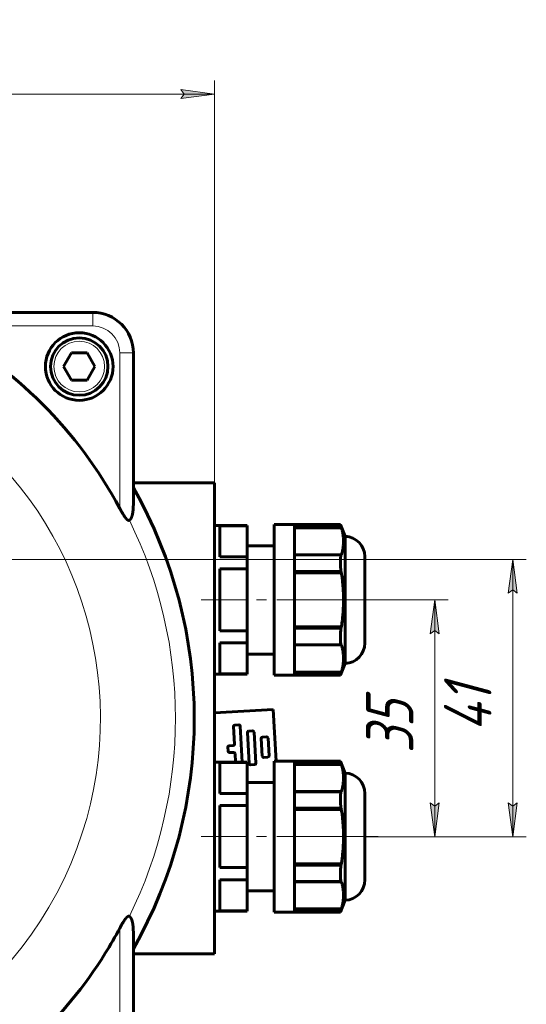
# Model space of a CAD drawing. Header units: millimetres. Extents: x -507 to -8, y -378 to 153.
# Tile 3 of 14: x -345 to -270, y -295 to -149. Entities that reach past the tile are written whole.
import ezdxf

# ---------------------------------------------------------------- set-up
doc = ezdxf.new("R2010")
doc.units = ezdxf.units.MM
for name, pattern in [('K5LT32768', [0]), ('K5LT32769', [0]), ('K5LT32770', [19.5, 15, -1.5, 1.5, -1.5]), ('K5LT_THIN', [0])]:
    doc.linetypes.add(name, pattern=pattern)
doc.layers.add('Системный слой', color=7, linetype='Continuous')
doc.styles.add('KDIMTEXTSTYLE', font='GOST_AU.SHX', dxfattribs={"width": 0.96, "oblique": 15, "height": 5})
doc.styles.add('KTEXTSTYLE', font='GOST_AU.SHX', dxfattribs={"width": 0.96, "height": 5})
doc.dimstyles.new('KDIMSTYLE (1.00)', dxfattribs={"dimtxt": 5, "dimasz": 1, "dimexe": 2, "dimexo": 0, "dimgap": 1, "dimtad": 1, "dimtxsty": 'KDIMTEXTSTYLE', "dimsah": 1, "dimcen": 0, "dimdle": 1, "dimadec": 0, "dimazin": 0, "dimtfac": 0.667, "dimtmove": 0, "dimatfit": 3, "dimfxl": 1, "dimtvp": 1, "dimtolj": 1, "dimtzin": 0, "dimarcsym": 0})

# ---------------------------------------------------------------- blocks, each defined once
blk = doc.blocks.new('U24')
blk.add_hatch(color=7).paths.add_polyline_path([(-379.55, -159.64), (-384.55, -160.29), (-379.55, -160.95), (-380.05, -160.29)])
at = {"color": 7, "linetype": 'K5LT32768', "lineweight": 18}
for p, q in [((-384.55, -160.29), (-379.55, -159.64)), ((-379.55, -159.64), (-380.05, -160.29)), ((-379.55, -160.95), (-384.55, -160.29)), ((-384.55, -160.29), (-383.55, -160.29)), ((-380.05, -160.29), (-379.55, -160.95))]:
    blk.add_line(p, q, dxfattribs=at)
at = {"color": 7, "linetype": 'K5LT_THIN', "lineweight": 18}
blk.add_line((-384.55, -160.29), (-382.55, -160.29), dxfattribs=at)
blk = doc.blocks.new('U25')
blk.add_hatch(color=7).paths.add_polyline_path([(-321.55, -160.95), (-316.55, -160.29), (-321.55, -159.64), (-321.05, -160.29)])
at = {"color": 7, "linetype": 'K5LT32768', "lineweight": 18}
for p, q in [((-321.05, -160.29), (-321.55, -159.64)), ((-321.55, -159.64), (-316.55, -160.29)), ((-316.55, -160.29), (-321.55, -160.95)), ((-321.55, -160.95), (-321.05, -160.29)), ((-316.55, -160.29), (-317.55, -160.29))]:
    blk.add_line(p, q, dxfattribs=at)
at = {"color": 7, "linetype": 'K5LT_THIN', "lineweight": 18}
blk.add_line((-316.55, -160.29), (-318.55, -160.29), dxfattribs=at)
blk = doc.blocks.new('D7')
at = {"color": 7, "linetype": 'K5LT_THIN', "lineweight": 18}
for p, q in [((-384.55, -229.08), (-384.55, -158.29)), ((-316.55, -217.77), (-316.55, -158.29)), ((-316.55, -160.29), (-384.55, -160.29))]:
    blk.add_line(p, q, dxfattribs=at)
blk.add_wipeout([(-363.27, -159.29), (-363.27, -149.3), (-352.29, -149.3), (-352.29, -159.29)])
at = {"color": 7, "insert": (-363.27, -150.15), "char_height": 7, "attachment_point": 1, "style": 'KTEXTSTYLE'}
blk.add_mtext('\\H3.5;\\W0.965;\\Q15;\\Q15;\\H7.00;68', dxfattribs=at)
blk = doc.blocks.new('KDIMARROW_00')
at = {"layer": 'Системный слой', "color": 0, "linetype": 'K5LT_THIN', "lineweight": 18}
blk.add_line((0, 0), (-1, 0), dxfattribs=at)
blk = doc.blocks.new('U27')
blk.add_hatch(color=7).paths.add_polyline_path([(-284.67, -265.08), (-284.01, -270.08), (-283.36, -265.08), (-284.01, -265.58)])
at = {"color": 7, "linetype": 'K5LT32768', "lineweight": 18}
for p, q in [((-284.01, -270.08), (-284.67, -265.08)), ((-284.67, -265.08), (-284.01, -265.58)), ((-284.01, -265.58), (-283.36, -265.08)), ((-283.36, -265.08), (-284.01, -270.08)), ((-284.01, -270.08), (-284.01, -269.08))]:
    blk.add_line(p, q, dxfattribs=at)
at = {"color": 7, "linetype": 'K5LT_THIN', "lineweight": 18}
blk.add_line((-284.01, -270.08), (-284.01, -268.08), dxfattribs=at)
blk = doc.blocks.new('U28')
blk.add_hatch(color=7).paths.add_polyline_path([(-283.36, -240.08), (-284.01, -235.08), (-284.67, -240.08), (-284.01, -239.58)])
at = {"color": 7, "linetype": 'K5LT32768', "lineweight": 18}
for p, q in [((-284.67, -240.08), (-284.01, -235.08)), ((-284.01, -235.08), (-283.36, -240.08)), ((-284.01, -235.08), (-284.01, -236.08)), ((-284.01, -239.58), (-284.67, -240.08)), ((-283.36, -240.08), (-284.01, -239.58))]:
    blk.add_line(p, q, dxfattribs=at)
at = {"color": 7, "linetype": 'K5LT_THIN', "lineweight": 18}
blk.add_line((-284.01, -235.08), (-284.01, -237.08), dxfattribs=at)
blk = doc.blocks.new('D8')
at = {"color": 7, "linetype": 'K5LT_THIN', "lineweight": 18}
for p, q in [((-294.35, -235.08), (-282.01, -235.08)), ((-284.01, -235.08), (-284.01, -270.08)), ((-294.35, -270.08), (-282.01, -270.08))]:
    blk.add_line(p, q, dxfattribs=at)
blk.add_wipeout([(-285.01, -257.74), (-295, -257.74), (-295, -247.83), (-285.01, -247.83)])
at = {"color": 7, "insert": (-294.16, -257.74), "char_height": 7, "attachment_point": 1, "rotation": 90, "style": 'KTEXTSTYLE'}
blk.add_mtext('\\H3.5;\\W0.965;\\Q15;\\Q15;\\H7.00;35', dxfattribs=at)
blk = doc.blocks.new('U30')
blk.add_hatch(color=7).paths.add_polyline_path([(-273.14, -265.08), (-272.48, -270.08), (-271.82, -265.08), (-272.48, -265.58)])
at = {"color": 7, "linetype": 'K5LT32768', "lineweight": 18}
for p, q in [((-272.48, -270.08), (-273.14, -265.08)), ((-273.14, -265.08), (-272.48, -265.58)), ((-272.48, -265.58), (-271.82, -265.08)), ((-271.82, -265.08), (-272.48, -270.08)), ((-272.48, -270.08), (-272.48, -269.08))]:
    blk.add_line(p, q, dxfattribs=at)
at = {"color": 7, "linetype": 'K5LT_THIN', "lineweight": 18}
blk.add_line((-272.48, -270.08), (-272.48, -268.08), dxfattribs=at)
blk = doc.blocks.new('U31')
blk.add_hatch(color=7).paths.add_polyline_path([(-271.82, -234.08), (-272.48, -229.08), (-273.14, -234.08), (-272.48, -233.58)])
at = {"color": 7, "linetype": 'K5LT32768', "lineweight": 18}
for p, q in [((-273.14, -234.08), (-272.48, -229.08)), ((-272.48, -229.08), (-271.82, -234.08)), ((-272.48, -229.08), (-272.48, -230.08)), ((-272.48, -233.58), (-273.14, -234.08)), ((-271.82, -234.08), (-272.48, -233.58))]:
    blk.add_line(p, q, dxfattribs=at)
at = {"color": 7, "linetype": 'K5LT_THIN', "lineweight": 18}
blk.add_line((-272.48, -229.08), (-272.48, -231.08), dxfattribs=at)
blk = doc.blocks.new('D9')
at = {"color": 7, "linetype": 'K5LT_THIN', "lineweight": 18}
for p, q in [((-384.55, -229.08), (-270.48, -229.08)), ((-272.48, -229.08), (-272.48, -270.08)), ((-294.35, -270.08), (-270.48, -270.08))]:
    blk.add_line(p, q, dxfattribs=at)
blk.add_wipeout([(-273.48, -254.55), (-283.47, -254.55), (-283.47, -245), (-273.48, -245)])
at = {"color": 7, "insert": (-282.63, -254.55), "char_height": 7, "attachment_point": 1, "rotation": 90, "style": 'KTEXTSTYLE'}
blk.add_mtext('\\H3.5;\\W0.965;\\Q15;\\Q15;\\H7.00;41', dxfattribs=at)
blk = doc.blocks.new('U23')
for name in ['U24', 'U25']:
    blk.add_blockref(name, (0, 0))
at = {"color": 7}
dim = blk.add_linear_dim(base=(-316.554, -160.295), p1=(-384.554, -229.076), p2=(-316.554, -217.774), text='\\H5.0;\\W0.925;\\Q0;\\H5.0;\\W0.925;\\Q0;\\Q15;\\H7.00;68\\Q15;\\W0.891;', dimstyle='KDIMSTYLE (1.00)', override={"dimexo": 0, "dimblk1": 'KDIMARROW_00', "dimblk2": 'KDIMARROW_00', "dimse1": 0, "dimse2": 0, "dimclrt": 7, "dimtolj": 1}, dxfattribs=at)
dim.commit()
dim.dimension.update_dxf_attribs({"geometry": 'D7', "text_midpoint": (-357.554, -160.295), "dimtype": 160})
blk = doc.blocks.new('U26')
for name in ['U28', 'U27']:
    blk.add_blockref(name, (0, 0))
at = {"color": 7}
dim = blk.add_linear_dim(base=(-284.014, -235.076), p1=(-294.354, -270.076), p2=(-294.354, -235.076), angle=90, text='\\H5.0;\\W0.925;\\Q0;\\H5.0;\\W0.925;\\Q0;\\Q15;\\H7.00;35\\Q15;\\W0.891;', dimstyle='KDIMSTYLE (1.00)', override={"dimexo": 0, "dimblk1": 'KDIMARROW_00', "dimblk2": 'KDIMARROW_00', "dimse1": 0, "dimse2": 0, "dimclrt": 7, "dimtolj": 1}, dxfattribs=at)
dim.commit()
dim.dimension.update_dxf_attribs({"geometry": 'D8', "text_midpoint": (-284.014, -252.576), "dimtype": 160})
blk = doc.blocks.new('U29')
for name in ['U31', 'U30']:
    blk.add_blockref(name, (0, 0))
at = {"color": 7}
dim = blk.add_linear_dim(base=(-272.479, -229.076), p1=(-294.354, -270.076), p2=(-384.554, -229.076), angle=90, text='\\H5.0;\\W0.925;\\Q0;\\H5.0;\\W0.925;\\Q0;\\Q15;\\H7.00;41\\Q15;\\W0.891;', dimstyle='KDIMSTYLE (1.00)', override={"dimexo": 0, "dimblk1": 'KDIMARROW_00', "dimblk2": 'KDIMARROW_00', "dimse1": 0, "dimse2": 0, "dimclrt": 7, "dimtolj": 1}, dxfattribs=at)
dim.commit()
dim.dimension.update_dxf_attribs({"geometry": 'D9', "text_midpoint": (-272.479, -249.576), "dimtype": 160})

msp = doc.modelspace()

# ---------------------------------------------------------------- linework, layer by layer
at = {"color": 150, "linetype": 'K5LT32769', "lineweight": 60, "true_color": 0x0080ff}
for p, q in [((-334.554, -192.576), (-356.862, -192.576)), ((-338.864, -200.576), (-337.709, -198.576)), ((-337.709, -198.576), (-335.4, -198.576)), ((-335.4, -198.576), (-334.245, -200.576)), ((-328.554, -220.883), (-328.554, -198.576)), ((-337.709, -202.576), (-338.864, -200.576)), ((-334.245, -200.576), (-335.4, -202.576)), ((-335.4, -202.576), (-337.709, -202.576)), ((-316.554, -217.774), (-328.554, -217.774)), ((-316.554, -287.377), (-316.554, -217.774)), ((-311.754, -224.076), (-316.554, -224.076)), ((-315.754, -228.707), (-315.754, -224.124)), ((-315.754, -224.124), (-311.754, -224.124)), ((-311.754, -224.124), (-311.754, -224.076)), ((-311.754, -224.124), (-311.754, -228.707)), ((-307.754, -244.732), (-307.754, -223.926)), ((-304.754, -223.926), (-307.754, -223.926)), ((-304.754, -229.501), (-304.754, -223.926)), ((-304.754, -224.099), (-304.754, -223.926)), ((-304.754, -223.926), (-297.954, -223.926)), ((-297.254, -225.676), (-297.954, -223.926)), ((-304.754, -224.237), (-297.866, -224.237)), ((-304.754, -224.416), (-297.802, -224.416)), ((-297.866, -224.237), (-297.802, -224.416)), ((-297.254, -244.476), (-297.254, -225.676)), ((-307.754, -227.076), (-311.754, -227.076)), ((-304.754, -228.416), (-297.802, -228.416)), ((-304.754, -228.436), (-297.866, -228.436)), ((-297.802, -228.416), (-297.866, -228.436)), ((-311.754, -228.707), (-315.754, -228.707)), ((-311.754, -230.493), (-311.754, -228.707)), ((-304.754, -240.651), (-304.754, -229.501)), ((-294.354, -241.476), (-294.354, -228.676)), ((-315.754, -239.658), (-315.754, -230.493)), ((-315.754, -230.493), (-311.754, -230.493)), ((-311.754, -230.493), (-311.754, -239.658)), ((-304.754, -230.876), (-297.866, -230.876)), ((-304.754, -231.076), (-297.802, -231.076)), ((-297.866, -230.876), (-297.802, -231.076)), ((-311.754, -239.658), (-315.754, -239.658)), ((-311.754, -241.445), (-311.754, -239.658)), ((-304.754, -239.076), (-297.802, -239.076)), ((-304.754, -239.275), (-297.866, -239.275)), ((-297.802, -239.076), (-297.866, -239.275)), ((-294.354, -239.076), (-294.354, -241.476)), ((-315.754, -241.445), (-311.754, -241.445)), ((-315.754, -246.027), (-315.754, -241.445)), ((-311.754, -241.445), (-311.754, -246.027)), ((-304.754, -244.732), (-304.754, -240.651)), ((-307.754, -243.076), (-311.754, -243.076)), ((-304.754, -241.716), (-297.866, -241.716)), ((-304.754, -241.736), (-297.802, -241.736)), ((-297.866, -241.716), (-297.802, -241.736)), ((-297.254, -244.476), (-297.954, -246.226)), ((-307.754, -246.226), (-307.754, -244.732)), ((-304.754, -246.226), (-304.754, -244.732)), ((-304.754, -245.736), (-297.802, -245.736)), ((-304.754, -245.915), (-297.866, -245.915)), ((-297.802, -245.736), (-297.866, -245.915)), ((-311.754, -246.076), (-316.554, -246.076)), ((-311.754, -246.027), (-315.754, -246.027)), ((-311.754, -246.076), (-311.754, -246.027)), ((-304.754, -246.226), (-307.754, -246.226)), ((-304.754, -246.226), (-297.954, -246.226)), ((-316.554, -251.77), (-307.904, -251.257)), ((-307.904, -251.257), (-307.45, -258.926)), ((-313.764, -253.808), (-313.61, -256.403)), ((-312.977, -253.561), (-313.576, -253.596)), ((-312.449, -259.076), (-312.765, -253.749)), ((-311.708, -254.688), (-311.436, -259.28)), ((-310.921, -254.441), (-311.52, -254.476)), ((-310.437, -259.221), (-310.71, -254.629)), ((-309.652, -255.568), (-309.498, -258.163)), ((-308.865, -255.321), (-309.464, -255.356)), ((-308.5, -258.104), (-308.654, -255.508)), ((-314.584, -256.862), (-314.549, -257.461)), ((-313.797, -256.615), (-314.396, -256.65)), ((-314.337, -257.649), (-313.738, -257.613)), ((-311.754, -259.076), (-316.554, -259.076)), ((-313.527, -257.801), (-313.451, -259.076)), ((-311.754, -259.124), (-311.754, -259.076)), ((-309.287, -258.351), (-308.688, -258.315)), ((-304.754, -258.926), (-307.754, -258.926)), ((-307.754, -279.732), (-307.754, -258.926)), ((-304.754, -258.926), (-297.954, -258.926)), ((-304.754, -264.501), (-304.754, -258.926)), ((-304.754, -259.099), (-304.754, -258.926)), ((-297.254, -260.676), (-297.954, -258.926)), ((-315.754, -263.707), (-315.754, -259.124)), ((-315.754, -259.124), (-311.754, -259.124)), ((-311.754, -259.124), (-311.754, -263.707)), ((-311.224, -259.468), (-310.625, -259.432)), ((-304.754, -259.237), (-297.866, -259.237)), ((-304.754, -259.416), (-297.802, -259.416)), ((-297.866, -259.237), (-297.802, -259.416)), ((-297.254, -279.476), (-297.254, -260.676)), ((-307.754, -262.076), (-311.754, -262.076)), ((-304.754, -263.416), (-297.802, -263.416)), ((-304.754, -263.436), (-297.866, -263.436)), ((-297.802, -263.416), (-297.866, -263.436)), ((-311.754, -263.707), (-315.754, -263.707)), ((-311.754, -265.493), (-311.754, -263.707)), ((-304.754, -275.651), (-304.754, -264.501)), ((-294.354, -276.476), (-294.354, -263.676)), ((-315.754, -265.493), (-311.754, -265.493)), ((-315.754, -274.658), (-315.754, -265.493)), ((-311.754, -265.493), (-311.754, -274.658)), ((-304.754, -265.876), (-297.866, -265.876)), ((-304.754, -266.076), (-297.802, -266.076)), ((-297.866, -265.876), (-297.802, -266.076)), ((-311.754, -274.658), (-315.754, -274.658)), ((-311.754, -276.445), (-311.754, -274.658)), ((-304.754, -274.076), (-297.802, -274.076)), ((-304.754, -274.275), (-297.866, -274.275)), ((-297.802, -274.076), (-297.866, -274.275)), ((-294.354, -274.076), (-294.354, -276.476)), ((-315.754, -276.445), (-311.754, -276.445)), ((-315.754, -281.027), (-315.754, -276.445)), ((-311.754, -276.445), (-311.754, -281.027)), ((-304.754, -279.732), (-304.754, -275.651)), ((-304.754, -276.716), (-297.866, -276.716)), ((-304.754, -276.736), (-297.802, -276.736)), ((-297.866, -276.716), (-297.802, -276.736)), ((-307.754, -278.076), (-311.754, -278.076)), ((-307.754, -281.226), (-307.754, -279.732)), ((-304.754, -281.226), (-304.754, -279.732)), ((-304.754, -280.736), (-297.802, -280.736)), ((-304.754, -280.915), (-297.866, -280.915)), ((-297.254, -279.476), (-297.954, -281.226)), ((-297.802, -280.736), (-297.866, -280.915)), ((-311.754, -281.076), (-316.554, -281.076)), ((-311.754, -281.027), (-315.754, -281.027)), ((-311.754, -281.076), (-311.754, -281.027)), ((-304.754, -281.226), (-307.754, -281.226)), ((-304.754, -281.226), (-297.954, -281.226)), ((-328.554, -306.576), (-328.554, -284.268)), ((-316.554, -287.377), (-328.554, -287.377))]:
    msp.add_line(p, q, dxfattribs=at)
at = {"color": 7, "linetype": 'K5LT32768', "lineweight": 18}
for p, q in [((-334.554, -194.576), (-334.554, -192.576)), ((-357.537, -194.576), (-334.554, -194.576)), ((-330.554, -198.576), (-330.554, -221.559)), ((-330.554, -198.576), (-328.554, -198.576)), ((-330.554, -283.593), (-330.554, -306.576))]:
    msp.add_line(p, q, dxfattribs=at)
at = {"color": 30, "linetype": 'K5LT32770', "lineweight": 18, "true_color": 0xff8000}
for p, q in [((-292.354, -235.076), (-318.554, -235.076)), ((-292.354, -270.076), (-318.554, -270.076))]:
    msp.add_line(p, q, dxfattribs=at)
at = {"color": 150, "linetype": 'K5LT32769', "lineweight": 60, "true_color": 0x0080ff}
msp.add_circle((-336.554, -200.576), 5, dxfattribs=at)
at = {"color": 7, "linetype": 'K5LT32768', "lineweight": 18}
msp.add_circle((-336.554, -200.576), 3.75, dxfattribs=at)
at = {"color": 150, "linetype": 'K5LT32769', "lineweight": 60, "true_color": 0x0080ff}
for centre, radius, start, end in [((-334.554, -198.576), 6, 0, 90), ((-388.554, -252.576), 65.773, 28.13698, 61.86302), ((-336.554, -200.576), 4.25, 90, 270), ((-336.554, -200.576), 4.25, 270, 90), ((-388.554, -252.576), 69, 330.40815, 29.59185), ((-297.354, -228.676), 3, 0, 88.08979), ((-297.354, -241.476), 3, 271.91021, 0), ((-313.564, -253.796), 0.2, 93.39369, 183.39369), ((-312.965, -253.761), 0.2, 3.39369, 93.39369), ((-311.508, -254.676), 0.2, 93.39369, 183.39369), ((-310.909, -254.64), 0.2, 3.39369, 93.39369), ((-309.453, -255.556), 0.2, 93.39369, 183.39369), ((-308.854, -255.52), 0.2, 3.39369, 93.39369), ((-314.385, -256.85), 0.2, 93.39369, 183.39369), ((-314.349, -257.449), 0.2, 183.39369, 273.39369), ((-313.809, -256.415), 0.2, 273.39369, 3.39369), ((-313.726, -257.813), 0.2, 3.39369, 93.39369), ((-309.299, -258.151), 0.2, 183.39369, 273.39369), ((-308.7, -258.116), 0.2, 273.39369, 3.39369), ((-311.236, -259.268), 0.2, 183.39369, 273.39369), ((-310.637, -259.232), 0.2, 273.39369, 3.39369), ((-297.354, -263.676), 3, 0, 88.08979), ((-297.354, -276.476), 3, 271.91021, 0), ((-388.554, -252.576), 65.773, 328.11776, 331.86302), ((-388.554, -252.576), 65.773, 298.13698, 328.11776)]:
    msp.add_arc(centre, radius, start, end, dxfattribs=at)
at = {"color": 7, "linetype": 'K5LT32768', "lineweight": 18}
for centre, radius, start, end in [((-334.554, -198.576), 4, 0, 90), ((-388.554, -252.576), 55.13, 106.49981, 342.0902), ((-388.554, -252.576), 55.13, 342.0902, 54.18041), ((-388.554, -252.576), 66.228, 333.76448, 26.23552)]:
    msp.add_arc(centre, radius, start, end, dxfattribs=at)
at = {"color": 150, "linetype": 'K5LT32769', "lineweight": 60, "true_color": 0x0080ff}
for points in [[(-328.554, -220.883), (-328.554, -220.924), (-328.555, -220.984), (-328.556, -221.069), (-328.557, -221.124), (-328.558, -221.172), (-328.559, -221.212), (-328.56, -221.261), (-328.562, -221.315), (-328.565, -221.381), (-328.568, -221.445), (-328.573, -221.527), (-328.578, -221.597), (-328.583, -221.671), (-328.588, -221.731), (-328.594, -221.792), (-328.6, -221.855), (-328.607, -221.919), (-328.615, -221.984), (-328.624, -222.049), (-328.633, -222.113), (-328.643, -222.177), (-328.653, -222.24), (-328.664, -222.302), (-328.676, -222.363), (-328.689, -222.422), (-328.702, -222.48), (-328.715, -222.536), (-328.729, -222.59), (-328.744, -222.641), (-328.758, -222.69), (-328.773, -222.735), (-328.788, -222.778), (-328.804, -222.822), (-328.821, -222.867), (-328.84, -222.911), (-328.858, -222.951), (-328.876, -222.986), (-328.893, -223.018), (-328.907, -223.044), (-328.921, -223.066), (-328.933, -223.085), (-328.945, -223.104), (-328.96, -223.125), (-328.977, -223.148), (-328.996, -223.171), (-329.013, -223.19), (-329.027, -223.206), (-329.038, -223.216), (-329.048, -223.226), (-329.058, -223.236), (-329.071, -223.247), (-329.088, -223.26), (-329.105, -223.272), (-329.12, -223.282), (-329.131, -223.289), (-329.14, -223.294), (-329.146, -223.298), (-329.149, -223.299)], [(-329.149, -223.299), (-329.15, -223.3), (-329.152, -223.301), (-329.156, -223.303), (-329.162, -223.305), (-329.169, -223.308), (-329.18, -223.312), (-329.194, -223.316), (-329.21, -223.319), (-329.223, -223.32), (-329.231, -223.32), (-329.238, -223.32), (-329.245, -223.319), (-329.256, -223.319), (-329.272, -223.316), (-329.294, -223.311), (-329.319, -223.303), (-329.343, -223.292), (-329.363, -223.282), (-329.381, -223.271), (-329.402, -223.258), (-329.426, -223.241), (-329.452, -223.221), (-329.474, -223.203), (-329.491, -223.187), (-329.504, -223.175), (-329.516, -223.164), (-329.527, -223.153), (-329.537, -223.143), (-329.547, -223.133), (-329.558, -223.122), (-329.568, -223.112), (-329.578, -223.1), (-329.589, -223.088), (-329.601, -223.076), (-329.613, -223.062), (-329.626, -223.047), (-329.639, -223.031), (-329.653, -223.014), (-329.668, -222.996), (-329.683, -222.977), (-329.7, -222.956), (-329.718, -222.933), (-329.739, -222.905), (-329.765, -222.87), (-329.796, -222.828), (-329.826, -222.785), (-329.855, -222.743), (-329.883, -222.702), (-329.912, -222.659), (-329.943, -222.613), (-329.974, -222.564), (-330.01, -222.508), (-330.049, -222.444), (-330.093, -222.372), (-330.134, -222.305), (-330.171, -222.244), (-330.203, -222.188), (-330.236, -222.132), (-330.272, -222.069), (-330.311, -222.001), (-330.354, -221.925), (-330.393, -221.855), (-330.428, -221.791), (-330.46, -221.733), (-330.491, -221.675), (-330.523, -221.617), (-330.544, -221.578), (-330.554, -221.559)], [(-297.954, -223.926), (-297.954, -223.926), (-297.954, -223.927), (-297.953, -223.931), (-297.951, -223.938), (-297.948, -223.948), (-297.945, -223.958), (-297.942, -223.968), (-297.939, -223.98), (-297.935, -223.995), (-297.93, -224.013), (-297.923, -224.036), (-297.917, -224.059), (-297.91, -224.082), (-297.904, -224.104), (-297.897, -224.128), (-297.89, -224.153), (-297.883, -224.179), (-297.875, -224.207), (-297.869, -224.227), (-297.866, -224.237)], [(-297.802, -224.416), (-297.782, -224.486), (-297.742, -224.624), (-297.69, -224.827), (-297.645, -225.026), (-297.606, -225.219), (-297.574, -225.408), (-297.547, -225.592), (-297.526, -225.773), (-297.511, -225.95), (-297.5, -226.123), (-297.495, -226.278), (-297.494, -226.39), (-297.494, -226.5), (-297.497, -226.622), (-297.504, -226.781), (-297.515, -226.937), (-297.53, -227.089), (-297.548, -227.24), (-297.569, -227.388), (-297.593, -227.536), (-297.62, -227.683), (-297.65, -227.829), (-297.684, -227.975), (-297.72, -228.121), (-297.759, -228.267), (-297.788, -228.366), (-297.802, -228.416)], [(-297.866, -228.436), (-297.869, -228.45), (-297.875, -228.479), (-297.884, -228.525), (-297.892, -228.572), (-297.899, -228.622), (-297.906, -228.673), (-297.913, -228.725), (-297.919, -228.778), (-297.925, -228.832), (-297.93, -228.886), (-297.934, -228.941), (-297.938, -228.997), (-297.942, -229.054), (-297.945, -229.114), (-297.948, -229.179), (-297.951, -229.259), (-297.953, -229.355), (-297.954, -229.44), (-297.954, -229.513), (-297.954, -229.582), (-297.953, -229.671), (-297.951, -229.763), (-297.948, -229.844), (-297.945, -229.917), (-297.942, -229.982), (-297.939, -230.049), (-297.935, -230.123), (-297.93, -230.205), (-297.923, -230.295), (-297.917, -230.379), (-297.91, -230.455), (-297.904, -230.525), (-297.897, -230.595), (-297.89, -230.665), (-297.88, -230.759), (-297.872, -230.829), (-297.866, -230.876)], [(-297.802, -231.076), (-297.782, -231.216), (-297.742, -231.493), (-297.69, -231.899), (-297.645, -232.296), (-297.606, -232.683), (-297.574, -233.06), (-297.547, -233.43), (-297.526, -233.79), (-297.511, -234.144), (-297.502, -234.445), (-297.497, -234.675), (-297.495, -234.869), (-297.494, -235.025), (-297.494, -235.244), (-297.497, -235.488), (-297.504, -235.806), (-297.515, -236.118), (-297.53, -236.423), (-297.548, -236.724), (-297.569, -237.021), (-297.593, -237.317), (-297.62, -237.611), (-297.65, -237.903), (-297.684, -238.194), (-297.718, -238.467), (-297.757, -238.76), (-297.785, -238.957), (-297.802, -239.076)], [(-297.866, -239.275), (-297.901, -239.562), (-297.937, -239.975), (-297.955, -240.501), (-297.954, -240.876), (-297.935, -241.241), (-297.904, -241.516), (-297.877, -241.666), (-297.866, -241.716)], [(-297.802, -241.736), (-297.782, -241.806), (-297.742, -241.945), (-297.69, -242.148), (-297.645, -242.346), (-297.606, -242.54), (-297.574, -242.728), (-297.547, -242.913), (-297.526, -243.093), (-297.511, -243.27), (-297.5, -243.444), (-297.495, -243.599), (-297.494, -243.711), (-297.494, -243.82), (-297.497, -243.942), (-297.504, -244.101), (-297.515, -244.257), (-297.53, -244.41), (-297.548, -244.56), (-297.569, -244.709), (-297.593, -244.857), (-297.62, -245.003), (-297.65, -245.149), (-297.684, -245.295), (-297.72, -245.441), (-297.759, -245.588), (-297.788, -245.687), (-297.802, -245.736)], [(-297.866, -245.915), (-297.869, -245.925), (-297.875, -245.946), (-297.884, -245.975), (-297.892, -246.004), (-297.899, -246.031), (-297.906, -246.056), (-297.913, -246.08), (-297.919, -246.101), (-297.925, -246.121), (-297.93, -246.139), (-297.934, -246.155), (-297.938, -246.169), (-297.942, -246.182), (-297.945, -246.194), (-297.948, -246.204), (-297.951, -246.214), (-297.953, -246.222), (-297.954, -246.225), (-297.954, -246.226), (-297.954, -246.226)], [(-297.954, -258.926), (-297.954, -258.926), (-297.954, -258.927), (-297.953, -258.931), (-297.951, -258.938), (-297.948, -258.948), (-297.945, -258.958), (-297.942, -258.968), (-297.939, -258.98), (-297.935, -258.995), (-297.93, -259.013), (-297.923, -259.036), (-297.917, -259.059), (-297.91, -259.082), (-297.904, -259.104), (-297.897, -259.128), (-297.89, -259.153), (-297.883, -259.179), (-297.875, -259.207), (-297.869, -259.227), (-297.866, -259.237)], [(-297.802, -259.416), (-297.782, -259.486), (-297.742, -259.624), (-297.69, -259.827), (-297.645, -260.026), (-297.606, -260.219), (-297.574, -260.408), (-297.547, -260.592), (-297.526, -260.773), (-297.511, -260.95), (-297.5, -261.123), (-297.495, -261.278), (-297.494, -261.39), (-297.494, -261.5), (-297.497, -261.622), (-297.504, -261.781), (-297.515, -261.937), (-297.53, -262.089), (-297.548, -262.24), (-297.569, -262.388), (-297.593, -262.536), (-297.62, -262.683), (-297.65, -262.829), (-297.684, -262.975), (-297.72, -263.121), (-297.759, -263.267), (-297.788, -263.366), (-297.802, -263.416)], [(-297.866, -263.436), (-297.869, -263.45), (-297.875, -263.479), (-297.884, -263.525), (-297.892, -263.572), (-297.899, -263.622), (-297.906, -263.673), (-297.913, -263.725), (-297.919, -263.778), (-297.925, -263.832), (-297.93, -263.886), (-297.934, -263.941), (-297.938, -263.997), (-297.942, -264.054), (-297.945, -264.114), (-297.948, -264.179), (-297.951, -264.259), (-297.953, -264.355), (-297.954, -264.44), (-297.954, -264.513), (-297.954, -264.582), (-297.953, -264.671), (-297.951, -264.763), (-297.948, -264.844), (-297.945, -264.917), (-297.942, -264.982), (-297.939, -265.049), (-297.935, -265.123), (-297.93, -265.205), (-297.923, -265.295), (-297.917, -265.379), (-297.91, -265.455), (-297.904, -265.525), (-297.897, -265.595), (-297.89, -265.665), (-297.88, -265.759), (-297.872, -265.829), (-297.866, -265.876)], [(-297.802, -266.076), (-297.782, -266.216), (-297.742, -266.493), (-297.69, -266.899), (-297.645, -267.296), (-297.606, -267.683), (-297.574, -268.06), (-297.547, -268.43), (-297.526, -268.79), (-297.511, -269.144), (-297.502, -269.445), (-297.497, -269.675), (-297.495, -269.869), (-297.494, -270.025), (-297.494, -270.244), (-297.497, -270.488), (-297.504, -270.806), (-297.515, -271.118), (-297.53, -271.423), (-297.548, -271.724), (-297.569, -272.021), (-297.593, -272.317), (-297.62, -272.611), (-297.65, -272.903), (-297.684, -273.194), (-297.718, -273.467), (-297.757, -273.76), (-297.785, -273.957), (-297.802, -274.076)], [(-297.866, -274.275), (-297.901, -274.562), (-297.937, -274.975), (-297.955, -275.501), (-297.954, -275.876), (-297.935, -276.241), (-297.904, -276.516), (-297.877, -276.666), (-297.866, -276.716)], [(-297.802, -276.736), (-297.782, -276.806), (-297.742, -276.945), (-297.69, -277.148), (-297.645, -277.346), (-297.606, -277.54), (-297.574, -277.728), (-297.547, -277.913), (-297.526, -278.093), (-297.511, -278.27), (-297.5, -278.444), (-297.495, -278.599), (-297.494, -278.711), (-297.494, -278.82), (-297.497, -278.942), (-297.504, -279.101), (-297.515, -279.257), (-297.53, -279.41), (-297.548, -279.56), (-297.569, -279.709), (-297.593, -279.857), (-297.62, -280.003), (-297.65, -280.149), (-297.684, -280.295), (-297.72, -280.441), (-297.759, -280.588), (-297.788, -280.687), (-297.802, -280.736)], [(-297.866, -280.915), (-297.869, -280.925), (-297.875, -280.946), (-297.884, -280.975), (-297.892, -281.004), (-297.899, -281.031), (-297.906, -281.056), (-297.913, -281.08), (-297.919, -281.101), (-297.925, -281.121), (-297.93, -281.139), (-297.934, -281.155), (-297.938, -281.169), (-297.942, -281.182), (-297.945, -281.194), (-297.948, -281.204), (-297.951, -281.214), (-297.953, -281.222), (-297.954, -281.225), (-297.954, -281.226), (-297.954, -281.226)], [(-330.554, -283.593), (-330.535, -283.557), (-330.497, -283.486), (-330.44, -283.382), (-330.383, -283.278), (-330.325, -283.176), (-330.268, -283.075), (-330.211, -282.977), (-330.156, -282.883), (-330.103, -282.794), (-330.052, -282.712), (-330.005, -282.636), (-329.963, -282.57), (-329.925, -282.512), (-329.892, -282.462), (-329.862, -282.418), (-329.837, -282.382), (-329.813, -282.348), (-329.791, -282.317), (-329.769, -282.287), (-329.747, -282.258), (-329.726, -282.229), (-329.706, -282.203), (-329.686, -282.177), (-329.667, -282.155), (-329.65, -282.134), (-329.634, -282.114), (-329.618, -282.095), (-329.603, -282.078), (-329.588, -282.062), (-329.574, -282.046), (-329.559, -282.031), (-329.542, -282.013), (-329.523, -281.994), (-329.502, -281.974), (-329.484, -281.958), (-329.468, -281.944), (-329.456, -281.934), (-329.446, -281.926), (-329.436, -281.918), (-329.426, -281.911), (-329.416, -281.904), (-329.407, -281.897), (-329.398, -281.891), (-329.39, -281.886), (-329.381, -281.881), (-329.373, -281.876), (-329.365, -281.871), (-329.357, -281.867), (-329.346, -281.861), (-329.33, -281.854), (-329.307, -281.845), (-329.281, -281.837), (-329.255, -281.833), (-329.238, -281.832), (-329.222, -281.832), (-329.206, -281.833), (-329.187, -281.837), (-329.171, -281.843), (-329.158, -281.848), (-329.152, -281.851), (-329.149, -281.853)], [(-329.149, -281.853), (-329.143, -281.856), (-329.131, -281.863), (-329.113, -281.874), (-329.096, -281.885), (-329.08, -281.898), (-329.064, -281.911), (-329.048, -281.925), (-329.033, -281.939), (-329.019, -281.955), (-329.004, -281.97), (-328.99, -281.987), (-328.974, -282.007), (-328.957, -282.03), (-328.938, -282.058), (-328.92, -282.087), (-328.901, -282.118), (-328.883, -282.152), (-328.866, -282.185), (-328.851, -282.217), (-328.837, -282.247), (-328.824, -282.279), (-328.81, -282.313), (-328.797, -282.348), (-328.784, -282.385), (-328.771, -282.423), (-328.758, -282.463), (-328.745, -282.505), (-328.733, -282.55), (-328.72, -282.597), (-328.708, -282.647), (-328.696, -282.699), (-328.684, -282.753), (-328.672, -282.809), (-328.661, -282.868), (-328.65, -282.93), (-328.639, -283), (-328.627, -283.079), (-328.615, -283.168), (-328.605, -283.251), (-328.597, -283.326), (-328.59, -283.402), (-328.583, -283.486), (-328.576, -283.577), (-328.571, -283.661), (-328.566, -283.759), (-328.562, -283.849), (-328.559, -283.946), (-328.557, -284.028), (-328.555, -284.116), (-328.554, -284.196), (-328.554, -284.247), (-328.554, -284.268)]]:
    msp.add_open_spline(points, degree=3, dxfattribs=at)

# ---------------------------------------------------------------- next in the draw order: block references
for name in ['U23', 'U26']:
    msp.add_blockref(name, (0, 0))

# ---------------------------------------------------------------- next in the draw order: block references
msp.add_blockref('U29', (0, 0))

doc.saveas('drawing.dxf')
